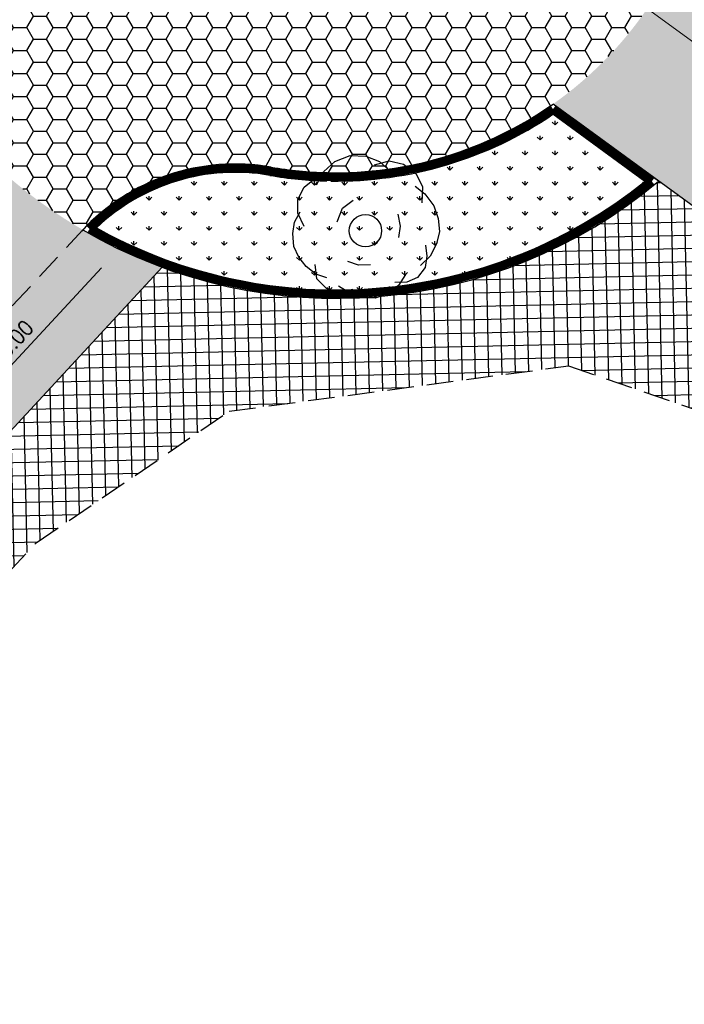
# Model space of a CAD drawing. Header units: metres. Extents: x 183890 to 185675, y 327401 to 328446.
# Tile 44 of 69: x 184244 to 184260, y 327941 to 327965. Entities that reach past the tile are written whole.
import ezdxf

# ---------------------------------------------------------------- set-up
doc = ezdxf.new("R2010")
doc.units = ezdxf.units.M
doc.header["$LTSCALE"] = 0.2
doc.header["$PDMODE"] = 35
doc.header["$PDSIZE"] = 0.2
for name, pattern in [('ACAD_ISO02W100', [15, 12, -3]), ('AM-AS', [16, 10, -2, 2, -2]), ('HIDDEN', [9.524999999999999, 6.35, -3.175]), ('HIDDEN2', [4.762499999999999, 3.175, -1.5875])]:
    doc.linetypes.add(name, pattern=pattern)
for name, color, linetype, lineweight in [('N-WE-AM-AS-G', 10, 'AM-AS', 18), ('O_GRO_L_BOOM', 116, 'Continuous', 30), ('X-XX-AL-AANPIJLING-T25', 7, 'Continuous', 25)]:
    doc.layers.add(name, color=color, linetype=linetype, lineweight=lineweight)
for name, color, linetype in [('O_GROEN_A_GRAS', 251, 'Continuous'), ('O_WEGEN_A_KEITJES', 253, 'Continuous'), ('O_WEGEN_A_PVAK', 253, 'Continuous'), ('O_WEGEN_A_RIJWEG_GEB KL', 253, 'Continuous'), ('O_WEGEN_A_TROTTOIR', 252, 'Continuous'), ('O_WEGEN_L_2STREK', 3, 'Continuous'), ('O_WEGEN_L_OB 60x200', 2, 'HIDDEN'), ('O_WEGEN_L_P-VAK', 6, 'HIDDEN2'), ('O_WEGEN_L_TB18-20', 1, 'ACAD_ISO02W100'), ('O_WEGEN_T_MAATVOERING', 1, 'Continuous')]:
    doc.layers.add(name, color=color, linetype=linetype)
doc.styles.add('ROMANS', font='romans.shx', dxfattribs={"width": 0.9})
doc.dimstyles.new('1_200', dxfattribs={"dimscale": 0.2, "dimtxt": 1.8, "dimasz": 1.8, "dimexe": 1.8, "dimexo": 0.625, "dimgap": 0.9, "dimtad": 1, "dimlfac": -1, "dimzin": 0, "dimdsep": 46, "dimtxsty": 'ROMANS', "dimcen": 0.9, "dimse1": 1, "dimse2": 1, "dimadec": 0, "dimazin": 0, "dimtfac": 1, "dimtix": 1, "dimtofl": 0, "dimtmove": 2, "dimatfit": 3, "dimfxl": 1, "dimtolj": 1, "dimtzin": 0, "dimarcsym": 0})

# ---------------------------------------------------------------- blocks, each defined once
blk = doc.blocks.new('Boom-2')
at = {"layer": 'O_GRO_L_BOOM'}
for p, q in [((-2.122767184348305, 4.44453141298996), (-1.079351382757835, 4.846132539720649)), ((-1.079351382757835, 4.846132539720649), (0.001416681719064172, 4.802082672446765)), ((0.001416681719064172, 4.802082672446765), (0.9300709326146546, 4.4311362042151)), ((-2.872645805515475, 3.753385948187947), (-2.122767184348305, 4.44453141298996)), ((0.5884910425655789, 4.222993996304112), (1.598547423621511, 4.48716459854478)), ((0.9300709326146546, 4.4311362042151), (1.706611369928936, 3.733293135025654)), ((1.598547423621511, 4.48716459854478), (2.560561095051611, 4.253648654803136)), ((2.560561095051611, 4.253648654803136), (3.422496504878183, 3.607841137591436)), ((-3.503770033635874, 3.251706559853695), (-2.579108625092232, 3.463841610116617)), ((-3.381022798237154, 2.858091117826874), (-2.872645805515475, 3.753385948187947)), ((3.422496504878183, 3.607841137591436), (3.857457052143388, 2.701855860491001)), ((-4.64327125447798, 1.854732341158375), (-4.220289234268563, 2.697991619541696)), ((-4.220289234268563, 2.697991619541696), (-3.503770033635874, 3.251706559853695)), ((3.359770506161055, 2.749898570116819), (4.03223983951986, 2.222845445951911)), ((3.857457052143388, 2.701855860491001), (3.813407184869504, 1.621087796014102)), ((4.03223983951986, 2.222845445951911), (4.63799033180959, 1.420931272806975)), ((-4.653961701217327, 0.9113948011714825), (-4.64327125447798, 1.854732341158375)), ((-1.586440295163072, 1.258255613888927), (-0.8699210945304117, 1.811970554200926)), ((4.63799033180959, 1.420931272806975), (4.935520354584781, 0.5483054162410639)), ((-4.872794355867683, 0.3096371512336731), (-4.483171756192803, 1.01546590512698)), ((-4.219001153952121, 0.005409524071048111), (-4.653961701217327, 0.9113948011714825)), ((-1.957386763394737, 0.329601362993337), (-1.586440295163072, 1.258255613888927)), ((2.172226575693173, 0.8552378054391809), (2.332326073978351, 0.01597136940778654)), ((-4.987555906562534, -0.4629104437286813), (-4.872794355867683, 0.3096371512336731)), ((2.332326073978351, 0.01597136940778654), (2.2175645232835, -0.7565762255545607)), ((4.935520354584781, 0.5483054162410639), (5.010224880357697, -0.3429965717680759)), ((-4.912851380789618, -1.354212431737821), (-4.987555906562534, -0.4629104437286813)), ((5.010224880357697, -0.3429965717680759), (4.810068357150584, -1.167579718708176)), ((4.056196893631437, -1.275643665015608), (4.164260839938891, -2.029515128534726)), ((4.810068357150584, -1.167579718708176), (4.387086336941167, -2.010838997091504)), ((-4.581961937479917, -2.089407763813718), (-4.912851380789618, -1.354212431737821)), ((4.387086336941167, -2.010838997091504), (3.72260268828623, -2.649948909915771)), ((-4.080282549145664, -2.720531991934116), (-4.581961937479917, -2.089407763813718)), ((-3.337101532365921, -3.555805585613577), (-3.46384161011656, -2.579108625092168)), ((-0.4963984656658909, -2.644539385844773), (-1.235586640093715, -2.3923473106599)), ((0.30950854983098, -2.621870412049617), (-0.4963984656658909, -2.644539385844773)), ((4.164260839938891, -2.029515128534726), (4.049499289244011, -2.80206272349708)), ((-3.407813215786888, -3.247585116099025), (-4.080282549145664, -2.720531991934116)), ((-2.668625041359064, -3.499777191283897), (-3.407813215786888, -3.247585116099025)), ((2.697863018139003, -3.274375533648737), (2.222845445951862, -4.032239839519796)), ((4.049499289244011, -2.80206272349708), (3.522446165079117, -3.474532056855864)), ((-2.697991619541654, -4.220289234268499), (-3.337101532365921, -3.555805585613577)), ((2.787250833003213, -3.805421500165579), (1.981343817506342, -3.828090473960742)), ((3.522446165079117, -3.474532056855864), (2.787250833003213, -3.805421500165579)), ((-1.821372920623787, -4.505840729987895), (-2.697991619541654, -4.220289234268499)), ((-1.100860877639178, -4.535207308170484), (-1.858725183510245, -4.060189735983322)), ((-0.8967115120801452, -4.293705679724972), (-1.821372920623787, -4.505840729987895)), ((-0.309637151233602, -4.872794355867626), (-1.100860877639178, -4.535207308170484)), ((1.506326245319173, -4.585954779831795), (0.633700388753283, -4.883484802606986)), ((2.222845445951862, -4.032239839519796), (1.506326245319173, -4.585954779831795)), ((0.633700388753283, -4.883484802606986), (-0.309637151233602, -4.872794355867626))]:
    blk.add_line(p, q, dxfattribs=at)
blk.add_circle((-0.03025623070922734, -0.2848553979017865), 1.103874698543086, dxfattribs=at)
blk = doc.blocks.new('*D173')
at = {"layer": 'Defpoints', "color": 0, "transparency": 16777216}
for p in [(184245.9746956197, 327959.680034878), (184246.6688789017, 327959.0366149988), (184241.8960036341, 327955.2795494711)]:
    blk.add_point(p, dxfattribs=at)
at = {"layer": 'O_WEGEN_T_MAATVOERING', "color": 0, "lineweight": -2, "transparency": 16777216}
blk.add_line((184242.8349084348, 327954.9001587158), (184246.424157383, 327958.7725858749), dxfattribs=at)
at = {"layer": 'O_WEGEN_T_MAATVOERING', "color": 0, "transparency": 16777216}
for points in [[(184246.380152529, 327958.8133727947), (184246.468162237, 327958.7317989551), (184246.6688789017, 327959.0366149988)], [(184242.7909035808, 327954.9409456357), (184242.8789132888, 327954.8593717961), (184242.5901869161, 327954.6361295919)]]:
    blk.add_solid(points, dxfattribs=at)
at = {"layer": 'O_WEGEN_T_MAATVOERING', "color": 0, "transparency": 16777216, "insert": (184244.365503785, 327957.081093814), "char_height": 0.36, "attachment_point": 5, "rotation": 47.17339018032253, "style": 'ROMANS'}
blk.add_mtext('\\A1;6.00', dxfattribs=at)

msp = doc.modelspace()

# ---------------------------------------------------------------- hatches: boundary and pattern name
at = {"layer": 'O_GROEN_A_GRAS'}
h = msp.add_hatch(dxfattribs=at)
h.set_pattern_fill('GRASS', color=256, scale=0.02, style=0)
h.set_pattern_definition([(90, (0, 0), (-0.3592102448, 0.3592102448), [0.09525, -0.6231704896]), (45, (0, 0), (-0.3592102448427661, 0.3592102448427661), [0.09525, -0.41275]), (135, (0, 0), (-0.3592102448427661, -0.3592102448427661), [0.09525, -0.41275])])
edge = h.paths.add_edge_path()
edge.add_arc((184251.3222198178, 327973.2949154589), 12.34529639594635, 265.9063301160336, 298.4424263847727)
edge.add_line((184257.2019813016, 327962.4397439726), (184257.6718242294, 327962.0961400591))
edge.add_line((184257.6718242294, 327962.0961400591), (184259.399065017, 327960.832980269))
edge.add_arc((184252.023578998, 327970.043963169), 11.79999999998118, 240.9883660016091, 308.6852106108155, ccw=False)
edge.add_arc((184249.6151896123, 327956.2526738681), 4.800000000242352, 80.09425862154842, 133.6706849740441, ccw=False)
at = {"layer": 'O_WEGEN_A_KEITJES'}
h = msp.add_hatch(dxfattribs=at)
h.set_pattern_fill('HONEY', color=256, scale=0.1, style=0)
h.set_pattern_definition([(0, (184240.9836379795, 327959.836516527), (0.4762500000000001, 0.2749630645), [0.3175, -0.635]), (120, (184240.9836379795, 327959.836516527), (-0.4762499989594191, 0.2749630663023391), [0.3174999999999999, -0.6349999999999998]), (59.99999999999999, (184240.9836379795, 327959.836516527), (1.040580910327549e-09, 0.5499261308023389), [-0.635, 0.3175])])
edge = h.paths.add_edge_path()
edge.add_arc((184238.8961327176, 327965.10846677), 5.032705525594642, -35.84477166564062, 17.997540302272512, ccw=False)
edge.add_arc((184252.023578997, 327970.0439631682), 11.99999999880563, 221.0626395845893, 239.7301238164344)
edge.add_arc((184249.6361792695, 327956.220619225), 5.037263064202, 82.98540757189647, 136.6254320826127, ccw=False)
edge.add_arc((184252.0235789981, 327970.0439631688), 9.00000000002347, 258.6433632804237, 376.8883836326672)
edge.add_arc((184265.3636583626, 327974.3257320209), 5.013548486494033, 141.240727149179, 199.42289034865, ccw=False)
edge.add_arc((184252.0235789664, 327970.0439631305), 12.00000004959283, 38.19756094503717, 56.71435284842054)
edge.add_arc((184255.133085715, 327983.7501941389), 5.058574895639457, 259.051305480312, 313.40889835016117, ccw=False)
edge.add_arc((184252.0235789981, 327970.0439631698), 8.999999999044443, 76.18734200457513, 98.09366308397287)
edge.add_arc((184250.0524947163, 327983.9045124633), 4.999999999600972, 231.7487205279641, 278.0936630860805, ccw=False)
edge.add_line((184246.9569372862, 327979.9779969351), (184246.2287698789, 327980.5520641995))
edge.add_arc((184252.0235789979, 327970.043963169), 11.9999999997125, 118.8750272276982, 156.9253633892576)
edge.add_arc((184238.0392418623, 327970.706016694), 5.000000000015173, -2.7105018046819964, 53.92248522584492, ccw=False)
edge.add_arc((184252.0235789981, 327970.0439631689), 9.000000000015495, 177.2894981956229, 202.0621593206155)
at = {"layer": 'O_WEGEN_A_PVAK'}
h = msp.add_hatch(color=256, dxfattribs=at)
edge = h.paths.add_edge_path()
edge.add_line((184245.9746956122, 327959.68003487), (184237.8173116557, 327950.8790640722))
edge.add_line((184237.8173116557, 327950.8790640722), (184239.2841401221, 327949.5195000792))
edge.add_line((184239.2841401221, 327949.5195000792), (184247.8719040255, 327958.7850291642))
edge.add_arc((184252.0711506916, 327970.1448043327), 12.11107610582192, 239.77622871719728, 249.71269770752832, ccw=False)
at = {"layer": 'O_WEGEN_A_RIJWEG_GEB KL'}
h = msp.add_hatch(color=256, dxfattribs=at)
edge = h.paths.add_edge_path()
edge.add_line((184267.6275492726, 327962.9120728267), (184265.62, 327964.377))
edge.add_line((184265.62, 327964.377), (184261.2768145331, 327967.531887))
edge.add_line((184261.2768145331, 327967.531887), (184260.7654672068, 327967.9040121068))
edge.add_arc((184252.0235789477, 327970.0439631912), 9.000000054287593, 305.15076601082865, 346.2449006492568, ccw=False)
edge.add_line((184257.2051483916, 327962.6852038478), (184259.7256669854, 327960.8419068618))
edge.add_line((184259.7256669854, 327960.8419068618), (184261.846, 327959.295))
edge.add_line((184261.846, 327959.295), (184262.642, 327958.715))
edge.add_line((184262.642, 327958.715), (184263.8985895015, 327957.7986965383))
edge.add_line((184263.8985895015, 327957.7986965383), (184267.6275492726, 327962.9120728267))
h = msp.add_hatch(color=256, dxfattribs=at)
edge = h.paths.add_edge_path()
edge.add_line((184199.7388597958, 327898.5731596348), (184197.5745056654, 327900.6183600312))
edge.add_arc((184201.2434366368, 327904.0399014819), 5.016771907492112, 137.2157899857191, 223.0017371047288, ccw=False)
edge.add_line((184197.5615420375, 327907.4474889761), (184199.3289752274, 327909.3543659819))
edge.add_line((184199.3289752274, 327909.3543659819), (184236.4311704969, 327949.3837845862))
edge.add_line((184236.4311704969, 327949.3837845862), (184245.9746956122, 327959.68003487))
edge.add_arc((184252.0165561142, 327970.0354750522), 11.98912923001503, 221.0541007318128, 239.7386626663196, ccw=False)
edge.add_arc((184238.6056641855, 327965.347556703), 5.408222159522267, 315.99596785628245, 323.90401777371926, ccw=False)
edge.add_line((184242.4957492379, 327961.5904161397), (184194.8298137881, 327910.1638180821))
edge.add_arc((184190.4292303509, 327914.2424054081), 6.000000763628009, 227.61501143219, 317.1747595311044, ccw=False)
edge.add_line((184186.3845764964, 327909.8106129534), (184183.3531336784, 327905.4928767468))
edge.add_line((184183.3531336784, 327905.4928767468), (184185.8476182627, 327903.1929301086))
edge.add_arc((184182.4408831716, 327899.5086857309), 5.017917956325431, -44.05926257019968, 47.24115736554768, ccw=False)
edge.add_line((184186.0468639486, 327896.0192153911), (184188.4023322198, 327893.7725736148))
edge.add_arc((184192.2077680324, 327890.5293255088), 5.000000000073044, 47.203610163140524, 139.5601336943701, ccw=False)
edge.add_line((184195.6047433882, 327894.1981888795), (184199.7388597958, 327898.5731596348))
at = {"layer": 'O_WEGEN_A_TROTTOIR'}
h = msp.add_hatch(dxfattribs=at)
h.set_pattern_fill('ANSI37', color=256, scale=0.1, style=0)
h.set_pattern_definition([(91.25158184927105, (184175.1258712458, 327907.1957181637), (-0.3174242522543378, -0.006934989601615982), []), (181.251581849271, (184175.1258712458, 327907.1957181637), (0.006934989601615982, -0.3174242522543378), [])])
edge = h.paths.add_edge_path()
edge.add_line((184247.8719040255, 327958.7850291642), (184246.0553829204, 327956.8251913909))
edge.add_line((184246.0553829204, 327956.8251913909), (184200.7958036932, 327907.9948019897))
edge.add_line((184200.7958036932, 327907.9948019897), (184199.3289752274, 327909.3543659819))
edge.add_line((184199.3289752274, 327909.3543659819), (184197.5615420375, 327907.4474889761))
edge.add_arc((184201.2266496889, 327904.0464596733), 5.000001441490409, 137.1402835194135, 226.6213485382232)
edge.add_line((184197.7925650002, 327900.4123054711), (184199.7388597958, 327898.5731596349))
edge.add_line((184199.7388597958, 327898.5731596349), (184199.8762231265, 327898.7185257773))
edge.add_line((184199.8762231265, 327898.7185257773), (184202.2509640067, 327896.4982415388))
edge.add_line((184202.2509640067, 327896.4982415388), (184203.0122442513, 327897.3239634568))
edge.add_line((184203.0122442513, 327897.3239634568), (184200.3060915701, 327899.8211161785))
edge.add_line((184200.3060915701, 327899.8211161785), (184199.8266072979, 327900.1818027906))
edge.add_arc((184201.8607426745, 327902.3868636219), 2.99999999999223, 136.453697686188, 227.3089295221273, ccw=False)
edge.add_line((184199.6862891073, 327904.4536852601), (184226.2835785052, 327932.4360567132))
edge.add_line((184226.2835785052, 327932.4360567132), (184244.8627024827, 327952.2038241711))
edge.add_line((184244.8627024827, 327952.2038241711), (184249.4719440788, 327955.3475839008))
edge.add_line((184249.4719440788, 327955.3475839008), (184257.5731035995, 327956.4313510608))
edge.add_line((184257.5731035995, 327956.4313510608), (184263.8277109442, 327954.2798337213))
edge.add_line((184263.8277109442, 327954.2798337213), (184265.5147787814, 327956.6199918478))
edge.add_line((184265.5147787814, 327956.6199918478), (184259.7256669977, 327960.8419068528))
edge.add_arc((184252.023578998, 327970.0439631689), 11.99999999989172, 256.9460785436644, 309.92921070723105, ccw=False)
edge.add_arc((184252.0235789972, 327970.0439631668), 11.99999999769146, 249.7588026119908, 256.9460785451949, ccw=False)

# ---------------------------------------------------------------- linework, layer by layer
at = {"layer": 'N-WE-AM-AS-G', "flags": 128}
msp.add_lwpolyline([(184279.2276906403, 327950.540836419), (184256.0609703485, 327967.4353029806)], dxfattribs=at)
at = {"layer": 'O_WEGEN_L_2STREK', "linetype": 'Continuous'}
for p, q in [((184265.5148057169, 327956.6200295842), (184257.6655497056, 327962.3443000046)), ((184237.8979989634, 327948.024220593), (184247.8719040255, 327958.7850291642))]:
    msp.add_line(p, q, dxfattribs=at)
at = {"layer": 'O_WEGEN_L_OB 60x200', "ltscale": 0.5}
msp.add_lwpolyline([(184199.6862891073, 327904.4536852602), (184232.4733373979, 327938.9481538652), (184244.8627024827, 327952.2038241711), (184249.4719440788, 327955.3475839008), (184257.5731035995, 327956.4313510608), (184263.2298257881, 327954.4854997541)], dxfattribs=at)
at = {"layer": 'O_WEGEN_L_P-VAK'}
msp.add_line((184237.8173116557, 327950.8790640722), (184245.9746956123, 327959.68003487), dxfattribs=at)
at = {"layer": 'O_WEGEN_L_TB18-20', "ltscale": 0.5, "const_width": 0.2, "flags": 128}
msp.add_lwpolyline([(184259.5629506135, 327960.8370160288), (184257.2038026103, 327962.5623000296, -0.1561582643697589), (184251.8959199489, 327960.9448586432, -0.03973561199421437), (184250.4581258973, 327961.0796251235, 0.2453926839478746), (184246.1356212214, 327959.7026889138, 0.3103598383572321)], format="xyb", close=True, dxfattribs=at)
at = {"layer": 'O_WEGEN_L_TB18-20', "linetype": 'Continuous', "ltscale": 0.5}
for points in [[(184251.8087326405, 327961.0465279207, 0.160705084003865), (184257.2051483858, 327962.6852038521)], [(184251.8945171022, 327960.8448684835, 0.1541751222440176), (184257.2019813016, 327962.4397439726, 0.1541751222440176)], [(184250.4753286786, 327961.1781343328, 0.03727067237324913), (184251.8087326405, 327961.0465279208, 0.03630488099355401)], [(184250.4753286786, 327961.1781343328, 0.03727067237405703), (184251.8087326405, 327961.0465279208, 0.03727067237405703)], [(184250.4409231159, 327960.9811159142, 0.03727067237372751), (184251.803958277, 327960.8465849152, 0.03727067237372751)]]:
    msp.add_lwpolyline(points, format="xyb", dxfattribs=at)
at = {"layer": 'O_WEGEN_L_TB18-20', "linetype": 'Continuous', "ltscale": 0.5, "flags": 128}
for points in [[(184259.7256669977, 327960.8419068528), (184257.2051483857, 327962.6852038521)], [(184259.399065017, 327960.832980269), (184257.2019813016, 327962.4397439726)]]:
    msp.add_lwpolyline(points, dxfattribs=at)
at = {"layer": 'O_WEGEN_L_TB18-20', "linetype": 'Continuous'}
for centre, radius, start, end in [((184249.6151896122, 327956.2526738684), 5, 80.09425861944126, 137.1733901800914), ((184249.6151896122, 327956.2526738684), 4.800000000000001, 80.09425861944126, 133.6706849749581), ((184252.023578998, 327970.0439631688), 11.99999999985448, 239.730123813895, 309.929210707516), ((184252.023578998, 327970.0439631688), 11.79999999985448, 240.9883660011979, 308.6852106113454)]:
    msp.add_arc(centre, radius, start, end, dxfattribs=at)
at = {"layer": 'X-XX-AL-AANPIJLING-T25', "flags": 128}
msp.add_lwpolyline([(184259.7256669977, 327960.8419068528), (184257.2051483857, 327962.6852038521)], dxfattribs=at)

# ---------------------------------------------------------------- block references
at = {"layer": 'O_GRO_L_BOOM', "xscale": 0.3500000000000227, "yscale": 0.3500000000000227, "zscale": 0.3500000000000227}
msp.add_blockref('Boom-2', (184252.7354853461, 327959.7582887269), dxfattribs=at)

# ---------------------------------------------------------------- dimensions: what is measured, and where the dimension line sits
at = {"layer": 'O_WEGEN_T_MAATVOERING'}
dim = msp.add_aligned_dim(p1=(184241.8960036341, 327955.2795494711), p2=(184245.9746956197, 327959.680034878), distance=-0.9465091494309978, dimstyle='1_200', dxfattribs=at)
dim.commit()
dim.dimension.update_dxf_attribs({"geometry": '*D173', "text_midpoint": (184244.365503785, 327957.081093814)})

doc.saveas('drawing.dxf')
